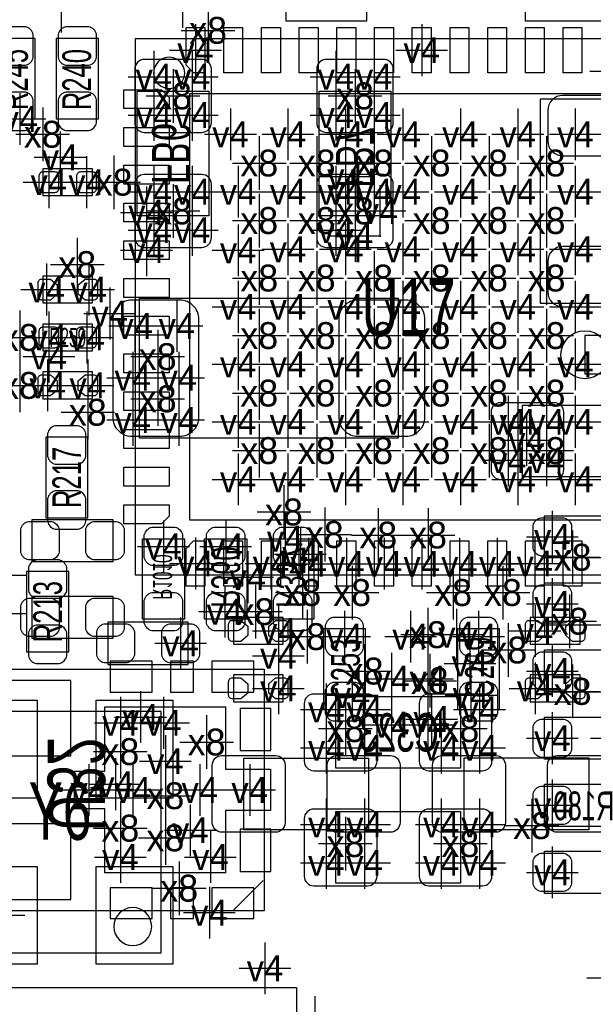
# Model space of a CAD drawing. Extents: x -36 to 384, y -28 to 269.
# Tile 30 of 52: x 16.51 to 24.12, y 44.73 to 57.78. Entities that reach past the tile are written whole.
import ezdxf
from ezdxf.enums import TextEntityAlignment as Align

# ---------------------------------------------------------------- set-up
doc = ezdxf.new("R2010")
doc.units = 0
for name, color, linetype in [('MA_NCLEGEND-1-2', 7, 'CONTINUOUS'), ('MA_NCLEGEND-14-15', 7, 'CONTINUOUS'), ('MA_NCLEGEND-15-16', 7, 'CONTINUOUS'), ('MA_NCLEGEND-2-3', 7, 'CONTINUOUS'), ('MA_NCLEGEND-3-14', 7, 'CONTINUOUS'), ('PG_ASSEMBLY_BOTTOM', 7, 'CONTINUOUS'), ('PG_ASSEMBLY_TOP', 7, 'CONTINUOUS'), ('PIN_BOTTOM', 7, 'CONTINUOUS'), ('PIN_TOP', 7, 'CONTINUOUS'), ('RD_ASSEMBLY_BOTTOM', 7, 'CONTINUOUS'), ('RD_ASSEMBLY_TOP', 7, 'CONTINUOUS')]:
    doc.layers.add(name, color=color, linetype=linetype)

# ---------------------------------------------------------------- blocks, each defined once
blk = doc.blocks.new('FIGURE_CROSS')
for points in [[(0, 0.5), (0, -0.5)], [(-0.5, 0), (0.5, 0)]]:
    blk.add_lwpolyline(points)

msp = doc.modelspace()

# ---------------------------------------------------------------- linework, layer by layer
at = {"layer": 'PG_ASSEMBLY_BOTTOM'}
for points in [[(20.0406, 58.3184), (21.1074, 58.3184), (21.1074, 57.7596), (20.0406, 57.7596)], [(24.2824, 57.7596), (23.2156, 57.7596), (23.2156, 58.3184), (24.2824, 58.3184)], [(18.06702, 55.1815), (18.06702, 56.8325), (19.016904, 56.8325), (19.016904, 55.1815)], [(21.429904, 56.8325), (21.429904, 55.1815), (20.479893, 55.1815), (20.479893, 56.8325)], [(21.5265, 52.2351), (18.0975, 52.2351), (18.0975, 54.0893), (21.5265, 54.0893)], [(24.8285, 51.721995), (23.1775, 51.721995), (23.1775, 52.671904), (24.8285, 52.671904)], [(16.6751, 51.156387), (17.7419, 51.156387), (17.7419, 50.597587), (16.6751, 50.597587)], [(24.5364, 50.6476), (23.4696, 50.6476), (23.4696, 51.2064), (24.5364, 51.2064)], [(18.1356, 49.835587), (18.1356, 50.902387), (18.6944, 50.902387), (18.6944, 49.835587)], [(18.9611, 49.835587), (18.9611, 50.902387), (19.5199, 50.902387), (19.5199, 49.835587)], [(20.4089, 50.902387), (20.4089, 49.835587), (19.8501, 49.835587), (19.8501, 50.902387)], [(24.5364, 49.7586), (23.4696, 49.7586), (23.4696, 50.3174), (24.5364, 50.3174)], [(16.6751, 50.140387), (17.7419, 50.140387), (17.7419, 49.581587), (16.6751, 49.581587)], [(24.5364, 48.8696), (23.4696, 48.8696), (23.4696, 49.4284), (24.5364, 49.4284)], [(19.7485, 45.974787), (14.9225, 45.974787), (14.9225, 49.175187), (19.7485, 49.175187)], [(20.701, 48.811891), (22.352, 48.811891), (22.352, 47.86188), (20.701, 47.86188)], [(24.5364, 47.9806), (23.4696, 47.9806), (23.4696, 48.5394), (24.5364, 48.5394)], [(24.5364, 47.0916), (23.4696, 47.0916), (23.4696, 47.6504), (24.5364, 47.6504)], [(20.701, 47.287891), (22.352, 47.287891), (22.352, 46.33788), (20.701, 46.33788)], [(24.5364, 46.2026), (23.4696, 46.2026), (23.4696, 46.7614), (24.5364, 46.7614)], [(12.1031, 44.958787), (20.1803, 44.958787), (20.1803, 38.862787), (12.1031, 38.862787)]]:
    msp.add_lwpolyline(points, close=True, dxfattribs=at)
for points in [[(23.410545, 54.024784), (25.610668, 54.024784), (25.610668, 56.724804), (23.410545, 56.724804), (23.410545, 54.024784)], [(25.019, 53.594), (24.003, 53.594), (24.003, 53.086), (25.019, 53.086), (25.019, 53.594)], [(19.335496, 45.974991), (19.735495, 46.375091)]]:
    msp.add_lwpolyline(points, dxfattribs=at)
at = {"layer": 'PG_ASSEMBLY_TOP'}
for points in [[(16.1544, 57.531), (16.1544, 56.4642), (16.7132, 56.4642), (16.7132, 57.531)], [(16.9926, 57.531), (16.9926, 56.4642), (17.5514, 56.4642), (17.5514, 57.531)], [(18.040096, 57.524904), (18.040096, 50.425096), (25.139904, 50.425096), (25.139904, 57.524904)], [(16.8529, 52.247013), (16.8529, 51.180213), (17.4117, 51.180213), (17.4117, 52.247013)], [(17.1577, 49.402213), (17.1577, 50.469013), (16.5989, 50.469013), (16.5989, 49.402213)], [(18.744413, 49.7967), (17.677613, 49.7967), (17.677613, 49.2379), (18.744413, 49.2379)], [(20.5359, 49.707013), (20.5359, 48.640213), (21.0947, 48.640213), (21.0947, 49.707013)], [(22.3139, 49.707013), (22.3139, 48.640213), (22.8727, 48.640213), (22.8727, 49.707013)], [(19.4818, 47.047633), (19.4818, 47.997516), (21.1328, 47.997516), (21.1328, 47.047633)], [(24.0538, 47.997593), (24.0538, 47.047709), (22.4028, 47.047709), (22.4028, 47.997593)]]:
    msp.add_lwpolyline(points, close=True, dxfattribs=at)
for points in [[(18.696203, 57.074968, 1.00003), (18.283809, 57.074968, 0.99997), (18.696203, 57.074968)], [(18.258587, 45.764552, 1), (17.756099, 45.764552, 1), (18.258587, 45.764552)]]:
    msp.add_lwpolyline(points, format="xyb", dxfattribs=at)
for points in [[(17.4752, 55.8038), (16.8148, 55.8038), (16.8148, 55.4482), (17.4752, 55.4482), (17.4752, 55.8038)], [(17.4752, 54.3814), (16.8148, 54.3814), (16.8148, 54.0258), (17.4752, 54.0258), (17.4752, 54.3814)], [(16.8148, 53.3908), (17.4752, 53.3908), (17.4752, 53.7464), (16.8148, 53.7464), (16.8148, 53.3908)], [(17.4752, 53.1114), (16.8148, 53.1114), (16.8148, 52.7558), (17.4752, 52.7558), (17.4752, 53.1114)], [(19.3421, 49.503813), (20.0025, 49.503813), (20.0025, 49.859413), (19.3421, 49.859413), (19.3421, 49.503813)], [(23.9395, 49.859413), (23.2791, 49.859413), (23.2791, 49.503813), (23.9395, 49.503813), (23.9395, 49.859413)], [(19.3421, 48.741813), (20.0025, 48.741813), (20.0025, 49.097413), (19.3421, 49.097413), (19.3421, 48.741813)], [(23.9395, 49.097413), (23.2791, 49.097413), (23.2791, 48.741813), (23.9395, 48.741813), (23.9395, 49.097413)], [(18.38231, 45.414616), (18.38231, 48.614609), (15.88229, 48.614609), (15.88229, 45.414616), (18.38231, 45.414616)]]:
    msp.add_lwpolyline(points, dxfattribs=at)
at = {"layer": 'PIN_BOTTOM'}
for points in [[(18.161, 56.2864), (18.923, 56.2864, 0.414214), (19.05, 56.4134), (19.05, 57.1246, 0.414214), (18.923, 57.2516), (18.161, 57.2516, 0.414214), (18.034, 57.1246), (18.034, 56.4134, 0.414214)], [(21.336, 57.2516), (20.574, 57.2516, 0.414214), (20.447, 57.1246), (20.447, 56.4134, 0.414214), (20.574, 56.2864), (21.336, 56.2864, 0.414214), (21.463, 56.4134), (21.463, 57.1246, 0.414214)], [(23.51057, 56.57469), (23.51057, 56.174894, 0.414002), (23.710468, 55.974793), (25.310668, 55.974793, 0.414002), (25.510566, 56.174894), (25.510566, 56.57469, 0.414002), (25.310668, 56.774791), (23.710468, 56.774791, 0.414002)], [(18.161, 54.7624), (18.923, 54.7624, 0.414214), (19.05, 54.8894), (19.05, 55.6006, 0.414214), (18.923, 55.7276), (18.161, 55.7276, 0.414214), (18.034, 55.6006), (18.034, 54.8894, 0.414214)], [(21.336, 55.7276), (20.574, 55.7276, 0.414214), (20.447, 55.6006), (20.447, 54.8894, 0.414214), (20.574, 54.7624), (21.336, 54.7624, 0.414214), (21.463, 54.8894), (21.463, 55.6006, 0.414214)], [(25.510566, 54.174898), (25.510566, 54.574694, 0.414002), (25.310668, 54.774795), (23.710468, 54.774795, 0.414002), (23.51057, 54.574694), (23.51057, 54.174898, 0.414002), (23.710468, 53.974797), (25.310668, 53.974797, 0.414002)], [(17.7419, 52.5145, 0.414214), (17.9959, 52.2605), (18.6309, 52.2605, 0.414214), (18.8849, 52.5145), (18.8849, 53.8099, 0.414214), (18.6309, 54.0639), (17.9959, 54.0639, 0.414214), (17.7419, 53.8099)], [(20.7391, 52.5145, 0.414214), (20.9931, 52.2605), (21.6281, 52.2605, 0.414214), (21.8821, 52.5145), (21.8821, 53.8099, 0.414214), (21.6281, 54.0639), (20.9931, 54.0639, 0.414214), (20.7391, 53.8099)], [(23.7236, 51.816), (23.7236, 52.578, 0.414214), (23.5966, 52.705), (22.8854, 52.705, 0.414214), (22.7584, 52.578), (22.7584, 51.816, 0.414214), (22.8854, 51.689), (23.5966, 51.689, 0.414214)], [(23.7236, 50.673), (23.4188, 50.673, -0.294587), (23.3172, 50.7746), (23.3172, 51.0794, -0.294587), (23.4188, 51.181), (23.7236, 51.181, -0.294587), (23.8252, 51.0794), (23.8252, 50.7746, -0.294587)], [(16.6243, 51.130987), (16.9291, 51.130987, -0.294587), (17.0307, 51.029387), (17.0307, 50.724587, -0.294587), (16.9291, 50.622987), (16.6243, 50.622987, -0.294587), (16.5227, 50.724587), (16.5227, 51.029387, -0.294587)], [(17.4879, 51.130987), (17.7927, 51.130987, -0.294587), (17.8943, 51.029387), (17.8943, 50.724587, -0.294587), (17.7927, 50.622987), (17.4879, 50.622987, -0.294587), (17.3863, 50.724587), (17.3863, 51.029387, -0.294587)], [(18.161, 50.648387), (18.161, 50.953187, -0.294587), (18.2626, 51.054787), (18.5674, 51.054787, -0.294587), (18.669, 50.953187), (18.669, 50.648387, -0.294587), (18.5674, 50.546787), (18.2626, 50.546787, -0.294587)], [(18.9865, 50.648387), (18.9865, 50.953187, -0.294587), (19.0881, 51.054787), (19.3929, 51.054787, -0.294587), (19.4945, 50.953187), (19.4945, 50.648387, -0.294587), (19.3929, 50.546787), (19.0881, 50.546787, -0.294587)], [(20.3835, 50.953187), (20.3835, 50.648387, -0.294587), (20.2819, 50.546787), (19.9771, 50.546787, -0.294587), (19.8755, 50.648387), (19.8755, 50.953187, -0.294587), (19.9771, 51.054787), (20.2819, 51.054787, -0.294587)], [(23.7236, 49.784), (23.4188, 49.784, -0.294587), (23.3172, 49.8856), (23.3172, 50.1904, -0.294587), (23.4188, 50.292), (23.7236, 50.292, -0.294587), (23.8252, 50.1904), (23.8252, 49.8856, -0.294587)], [(16.6243, 50.114987), (16.9291, 50.114987, -0.294587), (17.0307, 50.013387), (17.0307, 49.708587, -0.294587), (16.9291, 49.606987), (16.6243, 49.606987, -0.294587), (16.5227, 49.708587), (16.5227, 50.013387, -0.294587)], [(17.4879, 50.114987), (17.7927, 50.114987, -0.294587), (17.8943, 50.013387), (17.8943, 49.708587, -0.294587), (17.7927, 49.606987), (17.4879, 49.606987, -0.294587), (17.3863, 49.708587), (17.3863, 50.013387, -0.294587)], [(18.161, 49.784787), (18.161, 50.089587, -0.294587), (18.2626, 50.191187), (18.5674, 50.191187, -0.294587), (18.669, 50.089587), (18.669, 49.784787, -0.294587), (18.5674, 49.683187), (18.2626, 49.683187, -0.294587)], [(18.9865, 49.784787), (18.9865, 50.089587, -0.294587), (19.0881, 50.191187), (19.3929, 50.191187, -0.294587), (19.4945, 50.089587), (19.4945, 49.784787, -0.294587), (19.3929, 49.683187), (19.0881, 49.683187, -0.294587)], [(20.3835, 50.089587), (20.3835, 49.784787, -0.294587), (20.2819, 49.683187), (19.9771, 49.683187, -0.294587), (19.8755, 49.784787), (19.8755, 50.089587, -0.294587), (19.9771, 50.191187), (20.2819, 50.191187, -0.294587)], [(23.7236, 48.895), (23.4188, 48.895, -0.294587), (23.3172, 48.9966), (23.3172, 49.3014, -0.294587), (23.4188, 49.403), (23.7236, 49.403, -0.294587), (23.8252, 49.3014), (23.8252, 48.9966, -0.294587)], [(20.2819, 48.717987), (20.2819, 47.955987, 0.414214), (20.4089, 47.828987), (21.1201, 47.828987, 0.414214), (21.2471, 47.955987), (21.2471, 48.717987, 0.414214), (21.1201, 48.844987), (20.4089, 48.844987, 0.414214)], [(21.8059, 48.717987), (21.8059, 47.955987, 0.414214), (21.9329, 47.828987), (22.6441, 47.828987, 0.414214), (22.7711, 47.955987), (22.7711, 48.717987, 0.414214), (22.6441, 48.844987), (21.9329, 48.844987, 0.414214)], [(23.7236, 48.006), (23.4188, 48.006, -0.294587), (23.3172, 48.1076), (23.3172, 48.4124, -0.294587), (23.4188, 48.514), (23.7236, 48.514, -0.294587), (23.8252, 48.4124), (23.8252, 48.1076, -0.294587)], [(23.7236, 47.117), (23.4188, 47.117, -0.294587), (23.3172, 47.2186), (23.3172, 47.5234, -0.294587), (23.4188, 47.625), (23.7236, 47.625, -0.294587), (23.8252, 47.5234), (23.8252, 47.2186, -0.294587)], [(20.2819, 47.193987), (20.2819, 46.431987, 0.414214), (20.4089, 46.304987), (21.1201, 46.304987, 0.414214), (21.2471, 46.431987), (21.2471, 47.193987, 0.414214), (21.1201, 47.320987), (20.4089, 47.320987, 0.414214)], [(21.8059, 47.193987), (21.8059, 46.431987, 0.414214), (21.9329, 46.304987), (22.6441, 46.304987, 0.414214), (22.7711, 46.431987), (22.7711, 47.193987, 0.414214), (22.6441, 47.320987), (21.9329, 47.320987, 0.414214)], [(23.7236, 46.228), (23.4188, 46.228, -0.294587), (23.3172, 46.3296), (23.3172, 46.6344, -0.294587), (23.4188, 46.736), (23.7236, 46.736, -0.294587), (23.8252, 46.6344), (23.8252, 46.3296, -0.294587)]]:
    msp.add_lwpolyline(points, format="xyb", close=True, dxfattribs=at)
for points in [[(17.185411, 49.024896), (16.310407, 49.024896), (16.310407, 49.274781), (15.960395, 49.274781), (15.960395, 49.024896), (15.085314, 49.024896), (15.085314, 48.549585), (14.835403, 48.549585), (14.835403, 48.199878), (15.085314, 48.199878), (15.085314, 48.024898), (17.185411, 48.024898)], [(18.264911, 48.871886), (18.264911, 49.278286), (17.706111, 49.278286), (17.706111, 48.871886)], [(18.812993, 48.871886), (18.812993, 49.278286), (18.508193, 49.278286), (18.508193, 48.871886)], [(19.614896, 48.871886), (19.614896, 49.278286), (19.056096, 49.278286), (19.056096, 48.871886)], [(17.635499, 46.474888), (17.635499, 47.325077), (17.235399, 47.325077), (17.235399, 47.824898), (17.635499, 47.824898), (17.635499, 48.675087), (19.235395, 48.675087), (19.235395, 47.850095), (19.835393, 47.850095), (19.835393, 47.29988), (19.235395, 47.29988), (19.235395, 46.474888)], [(19.432295, 48.095687), (19.838695, 48.095687), (19.838695, 48.654487), (19.432295, 48.654487)], [(15.960395, 46.124876), (15.960395, 45.874991), (16.310407, 45.874991), (16.310407, 46.124876), (17.185411, 46.124876), (17.185411, 47.124874), (15.085314, 47.124874), (15.085314, 46.949868), (14.835403, 46.949868), (14.835403, 46.599881), (15.085314, 46.599881), (15.085314, 46.124876)], [(19.432295, 46.495487), (19.838695, 46.495487), (19.838695, 47.054287), (19.432295, 47.054287)], [(18.264911, 45.871689), (18.264911, 46.278089), (17.706111, 46.278089), (17.706111, 45.871689)], [(18.812993, 45.871689), (18.812993, 46.278089), (18.508193, 46.278089), (18.508193, 45.871689)], [(19.614896, 45.871689), (19.614896, 46.278089), (19.056096, 46.278089), (19.056096, 45.871689)]]:
    msp.add_lwpolyline(points, close=True, dxfattribs=at)
msp.add_circle((24.003, 53.34), 0.3175, dxfattribs=at)
at = {"layer": 'PIN_TOP'}
for points in [[(16.1798, 57.5818), (16.1798, 57.277, 0.294587), (16.2814, 57.1754), (16.5862, 57.1754, 0.294587), (16.6878, 57.277), (16.6878, 57.5818, 0.294587), (16.5862, 57.6834), (16.2814, 57.6834, 0.294587)], [(17.018, 57.5818), (17.018, 57.277, 0.294587), (17.1196, 57.1754), (17.4244, 57.1754, 0.294587), (17.526, 57.277), (17.526, 57.5818, 0.294587), (17.4244, 57.6834), (17.1196, 57.6834, 0.294587)], [(16.1798, 56.7182), (16.1798, 56.4134, 0.294587), (16.2814, 56.3118), (16.5862, 56.3118, 0.294587), (16.6878, 56.4134), (16.6878, 56.7182, 0.294587), (16.5862, 56.8198), (16.2814, 56.8198, 0.294587)], [(17.018, 56.7182), (17.018, 56.4134, 0.294587), (17.1196, 56.3118), (17.4244, 56.3118, 0.294587), (17.526, 56.4134), (17.526, 56.7182, 0.294587), (17.4244, 56.8198), (17.1196, 56.8198, 0.294587)], [(17.022089, 55.5371, -0.414214), (16.971289, 55.4863), (16.818889, 55.4863, -0.414214), (16.768089, 55.5371), (16.768089, 55.7149, -0.414214), (16.818889, 55.7657), (16.971289, 55.7657, -0.414214), (17.022089, 55.7149)], [(17.521911, 55.5371, -0.414214), (17.471111, 55.4863), (17.318711, 55.4863, -0.414214), (17.267911, 55.5371), (17.267911, 55.7149, -0.414214), (17.318711, 55.7657), (17.471111, 55.7657, -0.414214), (17.521911, 55.7149)], [(16.914597, 54.0639), (16.8021, 54.0639, -0.414214), (16.7513, 54.1147), (16.7513, 54.2925, -0.414214), (16.8021, 54.3433), (16.914597, 54.3433), (17.0053, 54.265297), (17.0053, 54.141903)], [(17.375403, 54.3433), (17.4879, 54.3433, -0.414214), (17.5387, 54.2925), (17.5387, 54.1147, -0.414214), (17.4879, 54.0639), (17.375403, 54.0639), (17.2847, 54.141903), (17.2847, 54.265297)], [(16.768089, 53.6575, -0.414214), (16.818889, 53.7083), (16.971289, 53.7083, -0.414214), (17.022089, 53.6575), (17.022089, 53.4797, -0.414214), (16.971289, 53.4289), (16.818889, 53.4289, -0.414214), (16.768089, 53.4797)], [(17.267911, 53.6575, -0.414214), (17.318711, 53.7083), (17.471111, 53.7083, -0.414214), (17.521911, 53.6575), (17.521911, 53.4797, -0.414214), (17.471111, 53.4289), (17.318711, 53.4289, -0.414214), (17.267911, 53.4797)], [(16.914597, 52.7939), (16.8021, 52.7939, -0.414214), (16.7513, 52.8447), (16.7513, 53.0225, -0.414214), (16.8021, 53.0733), (16.914597, 53.0733), (17.0053, 52.995297), (17.0053, 52.871903)], [(17.375403, 53.0733), (17.4879, 53.0733, -0.414214), (17.5387, 53.0225), (17.5387, 52.8447, -0.414214), (17.4879, 52.7939), (17.375403, 52.7939), (17.2847, 52.871903), (17.2847, 52.995297)], [(16.8783, 52.297813), (16.8783, 51.993013, 0.294587), (16.9799, 51.891413), (17.2847, 51.891413, 0.294587), (17.3863, 51.993013), (17.3863, 52.297813, 0.294587), (17.2847, 52.399413), (16.9799, 52.399413, 0.294587)], [(16.8783, 51.434213), (16.8783, 51.129413, 0.294587), (16.9799, 51.027813), (17.2847, 51.027813, 0.294587), (17.3863, 51.129413), (17.3863, 51.434213, 0.294587), (17.2847, 51.535813), (16.9799, 51.535813, 0.294587)], [(17.1323, 50.215013), (17.1323, 50.519813, 0.294587), (17.0307, 50.621413), (16.7259, 50.621413, 0.294587), (16.6243, 50.519813), (16.6243, 50.215013, 0.294587), (16.7259, 50.113413), (17.0307, 50.113413, 0.294587)], [(20.5613, 49.757813), (20.5613, 49.453013, 0.294587), (20.6629, 49.351413), (20.9677, 49.351413, 0.294587), (21.0693, 49.453013), (21.0693, 49.757813, 0.294587), (20.9677, 49.859413), (20.6629, 49.859413, 0.294587)], [(22.3393, 49.757813), (22.3393, 49.453013, 0.294587), (22.4409, 49.351413), (22.7457, 49.351413, 0.294587), (22.8473, 49.453013), (22.8473, 49.757813, 0.294587), (22.7457, 49.859413), (22.4409, 49.859413, 0.294587)], [(17.1323, 49.351413), (17.1323, 49.656213, 0.294587), (17.0307, 49.757813), (16.7259, 49.757813, 0.294587), (16.6243, 49.656213), (16.6243, 49.351413, 0.294587), (16.7259, 49.249813), (17.0307, 49.249813, 0.294587)], [(17.931613, 49.7713), (17.626813, 49.7713, 0.294587), (17.525213, 49.6697), (17.525213, 49.3649, 0.294587), (17.626813, 49.2633), (17.931613, 49.2633, 0.294587), (18.033213, 49.3649), (18.033213, 49.6697, 0.294587)], [(18.795213, 49.7713), (18.490413, 49.7713, 0.294587), (18.388813, 49.6697), (18.388813, 49.3649, 0.294587), (18.490413, 49.2633), (18.795213, 49.2633, 0.294587), (18.896813, 49.3649), (18.896813, 49.6697, 0.294587)], [(19.441897, 49.541913), (19.3294, 49.541913, -0.414214), (19.2786, 49.592713), (19.2786, 49.770513, -0.414214), (19.3294, 49.821313), (19.441897, 49.821313), (19.5326, 49.743309), (19.5326, 49.619916)], [(19.902703, 49.821313), (20.0152, 49.821313, -0.414214), (20.066, 49.770513), (20.066, 49.592713, -0.414214), (20.0152, 49.541913), (19.902703, 49.541913), (19.812, 49.619916), (19.812, 49.743309)], [(23.378897, 49.541913), (23.2664, 49.541913, -0.414214), (23.2156, 49.592713), (23.2156, 49.770513, -0.414214), (23.2664, 49.821313), (23.378897, 49.821313), (23.4696, 49.743309), (23.4696, 49.619916)], [(23.839703, 49.821313), (23.9522, 49.821313, -0.414214), (24.003, 49.770513), (24.003, 49.592713, -0.414214), (23.9522, 49.541913), (23.839703, 49.541913), (23.749, 49.619916), (23.749, 49.743309)], [(19.441897, 48.779913), (19.3294, 48.779913, -0.414214), (19.2786, 48.830713), (19.2786, 49.008513, -0.414214), (19.3294, 49.059313), (19.441897, 49.059313), (19.5326, 48.981309), (19.5326, 48.857916)], [(19.902703, 49.059313), (20.0152, 49.059313, -0.414214), (20.066, 49.008513), (20.066, 48.830713, -0.414214), (20.0152, 48.779913), (19.902703, 48.779913), (19.812, 48.857916), (19.812, 48.981309)], [(23.378897, 48.779913), (23.2664, 48.779913, -0.414214), (23.2156, 48.830713), (23.2156, 49.008513, -0.414214), (23.2664, 49.059313), (23.378897, 49.059313), (23.4696, 48.981309), (23.4696, 48.857916)], [(23.839703, 49.059313), (23.9522, 49.059313, -0.414214), (24.003, 49.008513), (24.003, 48.830713, -0.414214), (23.9522, 48.779913), (23.839703, 48.779913), (23.749, 48.857916), (23.749, 48.981309)], [(20.5613, 48.894213), (20.5613, 48.589413, 0.294587), (20.6629, 48.487813), (20.9677, 48.487813, 0.294587), (21.0693, 48.589413), (21.0693, 48.894213, 0.294587), (20.9677, 48.995813), (20.6629, 48.995813, 0.294587)], [(22.3393, 48.894213), (22.3393, 48.589413, 0.294587), (22.4409, 48.487813), (22.7457, 48.487813, 0.294587), (22.8473, 48.589413), (22.8473, 48.894213, 0.294587), (22.7457, 48.995813), (22.4409, 48.995813, 0.294587)], [(19.0627, 47.141613), (19.0627, 47.903613, -0.414214), (19.1897, 48.030613), (19.9009, 48.030613, -0.414214), (20.0279, 47.903613), (20.0279, 47.141613, -0.414214), (19.9009, 47.014613), (19.1897, 47.014613, -0.414214)], [(20.5867, 47.141613), (20.5867, 47.903613, -0.414214), (20.7137, 48.030613), (21.4249, 48.030613, -0.414214), (21.5519, 47.903613), (21.5519, 47.141613, -0.414214), (21.4249, 47.014613), (20.7137, 47.014613, -0.414214)], [(22.9489, 47.903613), (22.9489, 47.141613, -0.414214), (22.8219, 47.014613), (22.1107, 47.014613, -0.414214), (21.9837, 47.141613), (21.9837, 47.903613, -0.414214), (22.1107, 48.030613), (22.8219, 48.030613, -0.414214)], [(24.4729, 47.903613), (24.4729, 47.141613, -0.414214), (24.3459, 47.014613), (23.6347, 47.014613, -0.414214), (23.5077, 47.141613), (23.5077, 47.903613, -0.414214), (23.6347, 48.030613), (24.3459, 48.030613, -0.414214)]]:
    msp.add_lwpolyline(points, format="xyb", close=True, dxfattribs=at)
for points in [[(18.714898, 57.674993), (18.964885, 57.674993), (18.964885, 57.074994), (18.814999, 57.074994), (18.714898, 57.175095)], [(19.465049, 57.075045), (19.215138, 57.075045), (19.215138, 57.674942), (19.465049, 57.674942)], [(19.964845, 57.075045), (19.714934, 57.075045), (19.714934, 57.674942), (19.964845, 57.674942)], [(20.465047, 57.075045), (20.215136, 57.075045), (20.215136, 57.674942), (20.465047, 57.674942)], [(20.964868, 57.075045), (20.714957, 57.075045), (20.714957, 57.674942), (20.964868, 57.674942)], [(21.465045, 57.075045), (21.215134, 57.075045), (21.215134, 57.674942), (21.465045, 57.674942)], [(21.964866, 57.075045), (21.714955, 57.075045), (21.714955, 57.674942), (21.964866, 57.674942)], [(22.465043, 57.075045), (22.215132, 57.075045), (22.215132, 57.674942), (22.465043, 57.674942)], [(22.964864, 57.075045), (22.714953, 57.075045), (22.714953, 57.674942), (22.964864, 57.674942)], [(23.465066, 57.075045), (23.215155, 57.075045), (23.215155, 57.674942), (23.465066, 57.674942)], [(23.964862, 57.075045), (23.714951, 57.075045), (23.714951, 57.674942), (23.964862, 57.674942)], [(17.890007, 56.600115), (17.890007, 56.850102), (18.389905, 56.850102), (18.490006, 56.750001), (18.490006, 56.600115)], [(18.764987, 51.149987), (18.764987, 56.799988), (24.414988, 56.799988), (24.414988, 51.149987)], [(18.489955, 56.349862), (18.489955, 56.099951), (17.890058, 56.099951), (17.890058, 56.349862)], [(18.489955, 55.850066), (18.489955, 55.600156), (17.890058, 55.600156), (17.890058, 55.850066)], [(18.489955, 55.349864), (18.489955, 55.099953), (17.890058, 55.099953), (17.890058, 55.349864)], [(18.489955, 54.850043), (18.489955, 54.600132), (17.890058, 54.600132), (17.890058, 54.850043)], [(18.489955, 54.349866), (18.489955, 54.099955), (17.890058, 54.099955), (17.890058, 54.349866)], [(18.489955, 53.850045), (18.489955, 53.600134), (17.890058, 53.600134), (17.890058, 53.850045)], [(18.489955, 53.349868), (18.489955, 53.099957), (17.890058, 53.099957), (17.890058, 53.349868)], [(18.489955, 52.850047), (18.489955, 52.600136), (17.890058, 52.600136), (17.890058, 52.850047)], [(18.489955, 52.349844), (18.489955, 52.099934), (17.890058, 52.099934), (17.890058, 52.349844)], [(18.489955, 51.850049), (18.489955, 51.600138), (17.890058, 51.600138), (17.890058, 51.850049)], [(17.890007, 51.099898), (17.890007, 51.349885), (18.490006, 51.349885), (18.490006, 51.199999), (18.389905, 51.099898)], [(18.964885, 50.275007), (18.714898, 50.275007), (18.714898, 50.774905), (18.814999, 50.875006), (18.964885, 50.875006)], [(19.215138, 50.874955), (19.465049, 50.874955), (19.465049, 50.275058), (19.215138, 50.275058)], [(19.714934, 50.874955), (19.964845, 50.874955), (19.964845, 50.275058), (19.714934, 50.275058)], [(20.215136, 50.874955), (20.465047, 50.874955), (20.465047, 50.275058), (20.215136, 50.275058)], [(20.714957, 50.874955), (20.964868, 50.874955), (20.964868, 50.275058), (20.714957, 50.275058)], [(21.215134, 50.874955), (21.465045, 50.874955), (21.465045, 50.275058), (21.215134, 50.275058)], [(21.714955, 50.874955), (21.964866, 50.874955), (21.964866, 50.275058), (21.714955, 50.275058)], [(22.215132, 50.874955), (22.465043, 50.874955), (22.465043, 50.275058), (22.215132, 50.275058)], [(22.714953, 50.874955), (22.964864, 50.874955), (22.964864, 50.275058), (22.714953, 50.275058)], [(23.215155, 50.874955), (23.465066, 50.874955), (23.465066, 50.275058), (23.215155, 50.275058)], [(23.714951, 50.874955), (23.964862, 50.874955), (23.964862, 50.275058), (23.714951, 50.275058)], [(16.740302, 47.46691), (15.724302, 47.46691), (15.724302, 48.76231), (16.740302, 48.76231)], [(18.540298, 47.46691), (17.524298, 47.46691), (17.524298, 48.76231), (18.540298, 48.76231)], [(16.740302, 45.266915), (15.724302, 45.266915), (15.724302, 46.562315), (16.740302, 46.562315)], [(18.540298, 45.266915), (17.524298, 45.266915), (17.524298, 46.562315), (18.540298, 46.562315)]]:
    msp.add_lwpolyline(points, close=True, dxfattribs=at)

# ---------------------------------------------------------------- block references
at = {"layer": 'MA_NCLEGEND-1-2', "xscale": 0.6858, "yscale": 0.6858}
for p in [(18.669, 58.0136), (18.839891, 57.375019), (21.839911, 57.375019), (16.51, 56.4642), (19.304, 56.261), (20.066, 56.261), (20.828, 56.261), (21.59, 56.261), (22.352, 56.261), (23.114, 56.261), (23.876, 56.261), (16.895089, 55.626), (17.394911, 55.626), (19.4056, 55.499), (20.066, 55.499), (20.828, 55.499), (21.59, 55.499), (22.352, 55.499), (23.114, 55.499), (23.876, 55.499), (18.190007, 55.224909), (18.190007, 54.725011), (19.4056, 54.7243), (20.066, 54.737), (20.828, 54.737), (21.59, 54.737), (22.352, 54.737), (23.114, 54.737), (23.876, 54.737), (16.8656, 54.204006), (17.4244, 54.2036), (19.4056, 53.975), (20.066, 53.975), (20.828, 53.975), (21.59, 53.975), (22.352, 53.975), (23.114, 53.975), (23.876, 53.975), (17.7038, 53.8861), (16.895089, 53.5686), (17.399, 53.5686), (19.4056, 53.213), (20.066, 53.213), (20.828, 53.213), (21.59, 53.213), (22.352, 53.213), (23.114, 53.213), (23.876, 53.213), (16.8783, 52.9336), (17.4117, 52.9336), (19.4056, 52.451), (20.066, 52.451), (20.828, 52.451), (21.59, 52.451), (22.352, 52.451), (23.114, 52.451), (23.876, 52.451), (19.4056, 51.689), (20.066, 51.689), (20.828, 51.689), (21.59, 51.689), (22.352, 51.689), (23.114, 51.689), (23.876, 51.689), (18.839891, 50.574905), (19.839889, 50.574905), (20.340091, 50.570613), (20.839913, 50.570613), (21.340089, 50.570613), (21.839911, 50.570613), (22.340087, 50.570613), (22.839909, 50.570613), (23.340111, 50.575007), (19.939, 49.681613), (23.3426, 49.681613), (18.642813, 49.5173), (20.8153, 49.605413), (21.6916, 49.6062), (22.5933, 49.605413), (21.4376, 49.0474), (21.9202, 49.0474), (19.939, 48.919613), (23.3426, 48.919613), (20.9169, 48.8315), (22.4917, 48.8315), (18.1102, 48.5394), (21.4376, 48.4378), (21.9202, 48.4378), (17.78, 47.6504), (16.232403, 45.914513), (19.0246, 45.9486), (19.7612, 45.212), (20.4216, 44.5008)]:
    msp.add_blockref('FIGURE_CROSS', p, dxfattribs=at)
at = {"layer": 'MA_NCLEGEND-14-15', "xscale": 0.6858, "yscale": 0.6858}
for p in [(24.411965, 57.096635), (18.288, 57.023), (18.796, 57.023), (20.701, 57.023), (21.209, 57.023), (18.288, 56.515), (18.796, 56.515), (20.701, 56.515), (21.209, 56.515), (18.288, 55.499), (18.796, 55.499), (20.701, 55.499), (21.2852, 55.245), (18.288, 54.991), (18.796, 54.991), (20.954975, 54.9148), (18.034, 53.721), (18.5928, 53.721), (18.0086, 53.0352), (18.6182, 53.0352), (18.0086, 52.4764), (18.6182, 52.4764), (22.987, 52.451), (23.495, 52.451), (23.2283, 52.2097), (22.987, 51.943), (23.5712, 50.927), (20.0279, 50.902387), (20.2311, 50.699187), (16.256, 50.419), (19.5326, 50.3936), (23.5712, 50.038), (16.256, 49.911), (19.2278, 49.9364), (22.3012, 49.6316), (22.479, 49.2506), (23.5712, 49.149), (20.574, 48.641), (21.082, 48.641), (22.606, 48.641), (17.8435, 48.463987), (18.415, 48.4632), (21.971, 48.514), (23.5712, 48.26), (20.574, 48.133), (21.082, 48.133), (22.098, 48.133), (22.606, 48.133), (18.4404, 47.9552), (17.4244, 47.5742), (18.0086, 47.5742), (18.8976, 47.5742), (19.558, 47.5742), (23.5712, 47.371), (18.7706, 47.0408), (20.574, 47.117), (21.082, 47.117), (22.098, 47.117), (22.606, 47.117), (17.8435, 46.685987), (19.0373, 46.685987), (20.574, 46.609), (21.082, 46.609), (22.098, 46.609), (22.606, 46.609), (23.5712, 46.482)]:
    msp.add_blockref('FIGURE_CROSS', p, dxfattribs=at)
at = {"layer": 'MA_NCLEGEND-15-16', "xscale": 0.6858, "yscale": 0.6858}
for p in [(18.288, 57.023), (18.796, 57.023), (20.701, 57.023), (21.209, 57.023), (18.288, 56.515), (18.796, 56.515), (20.701, 56.515), (21.209, 56.515), (18.288, 55.499), (18.796, 55.499), (20.701, 55.499), (21.209, 55.499), (18.288, 54.991), (18.796, 54.991), (20.701, 54.991), (18.034, 53.721), (18.5928, 53.721), (18.0086, 53.0352), (18.6182, 53.0352), (18.0086, 52.4764), (18.6182, 52.4764), (22.987, 52.451), (23.495, 52.451), (22.987, 51.943), (23.495, 51.943), (23.5712, 50.927), (18.415, 50.800787), (19.2405, 50.800787), (20.0279, 50.902387), (20.2311, 50.699187), (16.256, 50.419), (23.5712, 50.038), (16.256, 49.911), (19.2278, 49.9364), (22.3012, 49.6316), (22.479, 49.2506), (23.5712, 49.149), (20.574, 48.641), (21.082, 48.641), (22.606, 48.641), (17.8435, 48.463987), (18.415, 48.4632), (21.971, 48.514), (23.5712, 48.26), (20.574, 48.133), (21.082, 48.133), (22.098, 48.133), (22.606, 48.133), (18.4404, 47.9552), (17.4244, 47.5742), (18.0086, 47.5742), (18.8976, 47.5742), (19.558, 47.5742), (23.5712, 47.371), (18.7706, 47.0408), (20.574, 47.117), (21.082, 47.117), (22.098, 47.117), (22.606, 47.117), (17.8435, 46.685987), (19.0373, 46.685987), (20.574, 46.609), (21.082, 46.609), (22.098, 46.609), (22.606, 46.609), (23.5712, 46.482), (24.3713, 45.085)]:
    msp.add_blockref('FIGURE_CROSS', p, dxfattribs=at)
at = {"layer": 'MA_NCLEGEND-2-3', "xscale": 0.6858, "yscale": 0.6858}
for p in [(18.669, 58.0136), (16.51, 56.4642), (19.304, 56.261), (20.066, 56.261), (20.828, 56.261), (21.59, 56.261), (22.352, 56.261), (23.114, 56.261), (23.876, 56.261), (17.0434, 55.9562), (17.394911, 55.626), (20.828, 55.7022), (19.4056, 55.499), (20.066, 55.499), (21.59, 55.499), (22.352, 55.499), (23.114, 55.499), (23.876, 55.499), (19.4056, 54.7243), (20.066, 54.737), (20.828, 54.737), (21.59, 54.737), (22.352, 54.737), (23.114, 54.737), (23.876, 54.737), (17.4244, 54.2036), (19.4056, 53.975), (20.066, 53.975), (20.828, 53.975), (21.59, 53.975), (22.352, 53.975), (23.114, 53.975), (23.876, 53.975), (17.7038, 53.8861), (17.399, 53.5686), (16.895089, 53.317089), (19.4056, 53.213), (20.066, 53.213), (20.828, 53.213), (21.59, 53.213), (22.352, 53.213), (23.114, 53.213), (23.876, 53.213), (16.8783, 52.9336), (17.4117, 52.9336), (19.4056, 52.451), (20.066, 52.451), (20.828, 52.451), (21.59, 52.451), (22.352, 52.451), (23.114, 52.451), (23.876, 52.451), (19.4056, 51.689), (20.066, 51.689), (20.828, 51.689), (21.59, 51.689), (22.352, 51.689), (23.114, 51.689), (23.876, 51.689), (18.839891, 50.574905), (19.839889, 50.574905), (20.340091, 50.570613), (20.839913, 50.570613), (21.340089, 50.570613), (21.839911, 50.570613), (22.340087, 50.570613), (22.839909, 50.570613), (23.3426, 49.681613), (20.8153, 49.605413), (22.5933, 49.605413), (19.939, 49.3522), (19.939, 48.919613), (23.3426, 48.919613), (20.9169, 48.8315), (22.4917, 48.8315), (21.9202, 48.4378), (19.0246, 45.9486), (19.7612, 45.212), (20.4216, 44.5008)]:
    msp.add_blockref('FIGURE_CROSS', p, dxfattribs=at)
at = {"layer": 'MA_NCLEGEND-3-14', "xscale": 0.7112, "yscale": 0.7112}
for p in [(17.05864, 57.9628), (19.00682, 57.63768), (18.541975, 56.768975), (20.954975, 56.768975), (16.8148, 56.261), (19.685, 55.88), (20.447, 55.88), (21.209, 55.88), (21.971, 55.88), (22.733, 55.88), (23.495, 55.88), (17.7546, 55.626), (18.541975, 55.244975), (20.954975, 55.244975), (19.685, 55.118), (20.447, 55.118), (21.971, 55.118), (22.733, 55.118), (23.495, 55.118), (17.272, 54.5338), (19.685, 54.356), (20.447, 54.356), (21.209, 54.356), (21.971, 54.356), (22.733, 54.356), (23.495, 54.356), (16.51, 53.568803), (19.685, 53.594), (20.447, 53.594), (21.209, 53.594), (21.971, 53.594), (22.733, 53.594), (23.495, 53.594), (18.3388, 53.3146), (16.51, 52.9336), (18.3388, 52.7558), (19.685, 52.832), (20.447, 52.832), (21.209, 52.832), (21.971, 52.832), (22.733, 52.832), (23.495, 52.832), (17.4117, 52.578), (19.685, 52.07), (20.447, 52.07), (21.209, 52.07), (21.971, 52.07), (22.733, 52.07), (23.495, 52.07), (20.012685, 51.257098), (20.554264, 50.95842), (21.263102, 50.951613), (21.923502, 50.951613), (23.840618, 50.657582), (20.2565, 50.189613), (20.9169, 50.189613), (22.256496, 50.189613), (22.916896, 50.189613), (19.6342, 49.9364), (23.7998, 49.8094), (20.319213, 49.605413), (21.9202, 49.6316), (22.987, 49.4284), (21.082, 49.149), (21.9456, 49.022), (23.840618, 48.879582), (20.828, 48.387), (22.352, 48.387), (18.9865, 48.2092), (24.4348, 48.26), (17.8435, 48.0822), (18.4404, 47.498), (17.8435, 47.067775), (23.301782, 47.101582), (18.4404, 46.9392), (20.828, 46.863), (22.352, 46.863), (18.624169, 46.272856)]:
    msp.add_blockref('FIGURE_CROSS', p, dxfattribs=at)

# ---------------------------------------------------------------- texts
at = {"layer": 'MA_NCLEGEND-1-2'}
for p in [(18.839891, 57.375019), (21.839911, 57.375019), (16.51, 56.4642), (19.304, 56.261), (20.066, 56.261), (20.828, 56.261), (21.59, 56.261), (22.352, 56.261), (23.114, 56.261), (23.876, 56.261), (16.895089, 55.626), (17.394911, 55.626), (19.4056, 55.499), (20.066, 55.499), (20.828, 55.499), (21.59, 55.499), (22.352, 55.499), (23.114, 55.499), (23.876, 55.499), (18.190007, 55.224909), (18.190007, 54.725011), (19.4056, 54.7243), (20.066, 54.737), (20.828, 54.737), (21.59, 54.737), (22.352, 54.737), (23.114, 54.737), (23.876, 54.737), (16.8656, 54.204006), (17.4244, 54.2036), (19.4056, 53.975), (20.066, 53.975), (20.828, 53.975), (21.59, 53.975), (22.352, 53.975), (23.114, 53.975), (23.876, 53.975), (17.7038, 53.8861), (16.895089, 53.5686), (17.399, 53.5686), (19.4056, 53.213), (20.066, 53.213), (20.828, 53.213), (21.59, 53.213), (22.352, 53.213), (23.114, 53.213), (23.876, 53.213), (16.8783, 52.9336), (17.4117, 52.9336), (19.4056, 52.451), (20.066, 52.451), (20.828, 52.451), (21.59, 52.451), (22.352, 52.451), (23.114, 52.451), (23.876, 52.451), (19.4056, 51.689), (20.066, 51.689), (20.828, 51.689), (21.59, 51.689), (22.352, 51.689), (23.114, 51.689), (23.876, 51.689), (18.839891, 50.574905), (19.839889, 50.574905), (20.340091, 50.570613), (20.839913, 50.570613), (21.340089, 50.570613), (21.839911, 50.570613), (22.340087, 50.570613), (22.839909, 50.570613), (23.340111, 50.575007), (19.939, 49.681613), (23.3426, 49.681613), (20.8153, 49.605413), (21.6916, 49.6062), (22.5933, 49.605413), (18.642813, 49.5173), (21.4376, 49.0474), (21.9202, 49.0474), (19.939, 48.919613), (23.3426, 48.919613), (20.9169, 48.8315), (22.4917, 48.8315), (18.1102, 48.5394), (21.4376, 48.4378), (21.9202, 48.4378), (17.78, 47.6504), (19.0246, 45.9486), (19.7612, 45.212)]:
    msp.add_text('v4', height=0.3429, dxfattribs=at).set_placement(p, align=Align.MIDDLE_CENTER)
at = {"layer": 'MA_NCLEGEND-14-15'}
for p in [(18.288, 57.023), (18.796, 57.023), (20.701, 57.023), (21.209, 57.023), (18.288, 56.515), (18.796, 56.515), (20.701, 56.515), (21.209, 56.515), (18.288, 55.499), (18.796, 55.499), (20.701, 55.499), (21.2852, 55.245), (18.288, 54.991), (18.796, 54.991), (20.954975, 54.9148), (18.034, 53.721), (18.5928, 53.721), (18.0086, 53.0352), (18.6182, 53.0352), (18.0086, 52.4764), (18.6182, 52.4764), (22.987, 52.451), (23.495, 52.451), (23.2283, 52.2097), (22.987, 51.943), (20.0279, 50.902387), (23.5712, 50.927), (20.2311, 50.699187), (19.5326, 50.3936), (19.2278, 49.9364), (23.5712, 50.038), (22.3012, 49.6316), (22.479, 49.2506), (23.5712, 49.149), (20.574, 48.641), (21.082, 48.641), (22.606, 48.641), (21.971, 48.514), (17.8435, 48.463987), (18.415, 48.4632), (23.5712, 48.26), (20.574, 48.133), (21.082, 48.133), (22.098, 48.133), (22.606, 48.133), (18.4404, 47.9552), (17.4244, 47.5742), (18.0086, 47.5742), (18.8976, 47.5742), (19.558, 47.5742), (23.5712, 47.371), (20.574, 47.117), (21.082, 47.117), (22.098, 47.117), (22.606, 47.117), (18.7706, 47.0408), (17.8435, 46.685987), (19.0373, 46.685987), (20.574, 46.609), (21.082, 46.609), (22.098, 46.609), (22.606, 46.609), (23.5712, 46.482)]:
    msp.add_text('v4', height=0.3429, dxfattribs=at).set_placement(p, align=Align.MIDDLE_CENTER)
at = {"layer": 'MA_NCLEGEND-15-16'}
for p in [(18.288, 57.023), (18.796, 57.023), (20.701, 57.023), (21.209, 57.023), (18.288, 56.515), (18.796, 56.515), (20.701, 56.515), (21.209, 56.515), (18.288, 55.499), (18.796, 55.499), (20.701, 55.499), (21.209, 55.499), (18.288, 54.991), (18.796, 54.991), (20.701, 54.991), (18.034, 53.721), (18.5928, 53.721), (18.0086, 53.0352), (18.6182, 53.0352), (18.0086, 52.4764), (18.6182, 52.4764), (22.987, 52.451), (23.495, 52.451), (22.987, 51.943), (23.495, 51.943), (20.0279, 50.902387), (23.5712, 50.927), (18.415, 50.800787), (19.2405, 50.800787), (20.2311, 50.699187), (19.2278, 49.9364), (23.5712, 50.038), (22.3012, 49.6316), (22.479, 49.2506), (23.5712, 49.149), (20.574, 48.641), (21.082, 48.641), (22.606, 48.641), (21.971, 48.514), (17.8435, 48.463987), (18.415, 48.4632), (23.5712, 48.26), (20.574, 48.133), (21.082, 48.133), (22.098, 48.133), (22.606, 48.133), (18.4404, 47.9552), (17.4244, 47.5742), (18.0086, 47.5742), (18.8976, 47.5742), (19.558, 47.5742), (23.5712, 47.371), (20.574, 47.117), (21.082, 47.117), (22.098, 47.117), (22.606, 47.117), (18.7706, 47.0408), (17.8435, 46.685987), (19.0373, 46.685987), (20.574, 46.609), (21.082, 46.609), (22.098, 46.609), (22.606, 46.609), (23.5712, 46.482)]:
    msp.add_text('v4', height=0.3429, dxfattribs=at).set_placement(p, align=Align.MIDDLE_CENTER)
at = {"layer": 'MA_NCLEGEND-2-3'}
for p in [(16.51, 56.4642), (19.304, 56.261), (20.066, 56.261), (20.828, 56.261), (21.59, 56.261), (22.352, 56.261), (23.114, 56.261), (23.876, 56.261), (17.0434, 55.9562), (20.828, 55.7022), (17.394911, 55.626), (19.4056, 55.499), (20.066, 55.499), (21.59, 55.499), (22.352, 55.499), (23.114, 55.499), (23.876, 55.499), (19.4056, 54.7243), (20.066, 54.737), (20.828, 54.737), (21.59, 54.737), (22.352, 54.737), (23.114, 54.737), (23.876, 54.737), (17.4244, 54.2036), (19.4056, 53.975), (20.066, 53.975), (20.828, 53.975), (21.59, 53.975), (22.352, 53.975), (23.114, 53.975), (23.876, 53.975), (17.7038, 53.8861), (17.399, 53.5686), (16.895089, 53.317089), (19.4056, 53.213), (20.066, 53.213), (20.828, 53.213), (21.59, 53.213), (22.352, 53.213), (23.114, 53.213), (23.876, 53.213), (16.8783, 52.9336), (17.4117, 52.9336), (19.4056, 52.451), (20.066, 52.451), (20.828, 52.451), (21.59, 52.451), (22.352, 52.451), (23.114, 52.451), (23.876, 52.451), (19.4056, 51.689), (20.066, 51.689), (20.828, 51.689), (21.59, 51.689), (22.352, 51.689), (23.114, 51.689), (23.876, 51.689), (18.839891, 50.574905), (19.839889, 50.574905), (20.340091, 50.570613), (20.839913, 50.570613), (21.340089, 50.570613), (21.839911, 50.570613), (22.340087, 50.570613), (22.839909, 50.570613), (23.3426, 49.681613), (20.8153, 49.605413), (22.5933, 49.605413), (19.939, 49.3522), (19.939, 48.919613), (23.3426, 48.919613), (20.9169, 48.8315), (22.4917, 48.8315), (21.9202, 48.4378), (19.0246, 45.9486), (19.7612, 45.212)]:
    msp.add_text('v4', height=0.3429, dxfattribs=at).set_placement(p, align=Align.MIDDLE_CENTER)
at = {"layer": 'MA_NCLEGEND-3-14'}
for p in [(19.00682, 57.63768), (18.541975, 56.768975), (20.954975, 56.768975), (16.8148, 56.261), (19.685, 55.88), (20.447, 55.88), (21.209, 55.88), (21.971, 55.88), (22.733, 55.88), (23.495, 55.88), (17.7546, 55.626), (18.541975, 55.244975), (20.954975, 55.244975), (19.685, 55.118), (20.447, 55.118), (21.971, 55.118), (22.733, 55.118), (23.495, 55.118), (17.272, 54.5338), (19.685, 54.356), (20.447, 54.356), (21.209, 54.356), (21.971, 54.356), (22.733, 54.356), (23.495, 54.356), (16.51, 53.568803), (19.685, 53.594), (20.447, 53.594), (21.209, 53.594), (21.971, 53.594), (22.733, 53.594), (23.495, 53.594), (18.3388, 53.3146), (16.51, 52.9336), (19.685, 52.832), (20.447, 52.832), (21.209, 52.832), (21.971, 52.832), (22.733, 52.832), (23.495, 52.832), (18.3388, 52.7558), (17.4117, 52.578), (19.685, 52.07), (20.447, 52.07), (21.209, 52.07), (21.971, 52.07), (22.733, 52.07), (23.495, 52.07), (20.012685, 51.257098), (20.554264, 50.95842), (21.263102, 50.951613), (21.923502, 50.951613), (23.840618, 50.657582), (20.2565, 50.189613), (20.9169, 50.189613), (22.256496, 50.189613), (22.916896, 50.189613), (19.6342, 49.9364), (23.7998, 49.8094), (20.319213, 49.605413), (21.9202, 49.6316), (22.987, 49.4284), (21.082, 49.149), (21.9456, 49.022), (23.840618, 48.879582), (20.828, 48.387), (22.352, 48.387), (17.8435, 48.0822), (18.9865, 48.2092), (18.4404, 47.498), (17.8435, 47.067775), (23.301782, 47.101582), (18.4404, 46.9392), (20.828, 46.863), (22.352, 46.863), (18.624169, 46.272856)]:
    msp.add_text('x8', height=0.3556, dxfattribs=at).set_placement(p, align=Align.MIDDLE_CENTER)
at = {"layer": 'RD_ASSEMBLY_BOTTOM', "text_generation_flag": 2}
for s, height, width, p in [('FB6', 0.508, 0.65, (18.2626, 56.007)), ('FB7', 0.508, 0.65, (20.701, 55.9562)), ('R360', 0.381, 0.666667, (19.05, 50.394387)), ('R357', 0.381, 0.666667, (19.9136, 50.394387)), ('R1010', 0.254, 0.6, (18.2753, 50.394387)), ('U32', 0.762, 0.666667, (16.8783, 47.651187))]:
    msp.add_text(s, height=height, rotation=270, dxfattribs=dict(at, width=width)).set_placement(p, align=Align.CENTER)
for s, height, width, p in [('C323', 0.508, 0.65, (21.5392, 48.0822)), ('R180', 0.381, 0.666667, (23.9903, 47.172905))]:
    msp.add_text(s, height=height, dxfattribs=dict(at, width=width)).set_placement(p, align=Align.CENTER)
at = {"layer": 'RD_ASSEMBLY_TOP', "width": 0.666667}
for s, p in [('R245', (16.616705, 56.9849)), ('R240', (17.454905, 56.9849)), ('R217', (17.3228, 51.713613)), ('R213', (17.0688, 49.9364)), ('C269', (22.7965, 49.1998)), ('C253', (21.0185, 49.1744))]:
    msp.add_text(s, height=0.381, rotation=90, dxfattribs=at).set_placement(p, align=Align.CENTER)
at = {"layer": 'RD_ASSEMBLY_TOP'}
for s, height, width, p in [('U17', 0.762, 0.666667, (21.664905, 53.586304)), ('R259', 0.254, 0.6, (17.145, 53.4416)), ('Y6', 0.762, 0.666667, (17.0434, 46.9138))]:
    msp.add_text(s, height=height, dxfattribs=dict(at, width=width)).set_placement(p, align=Align.CENTER)

doc.saveas('drawing.dxf')
